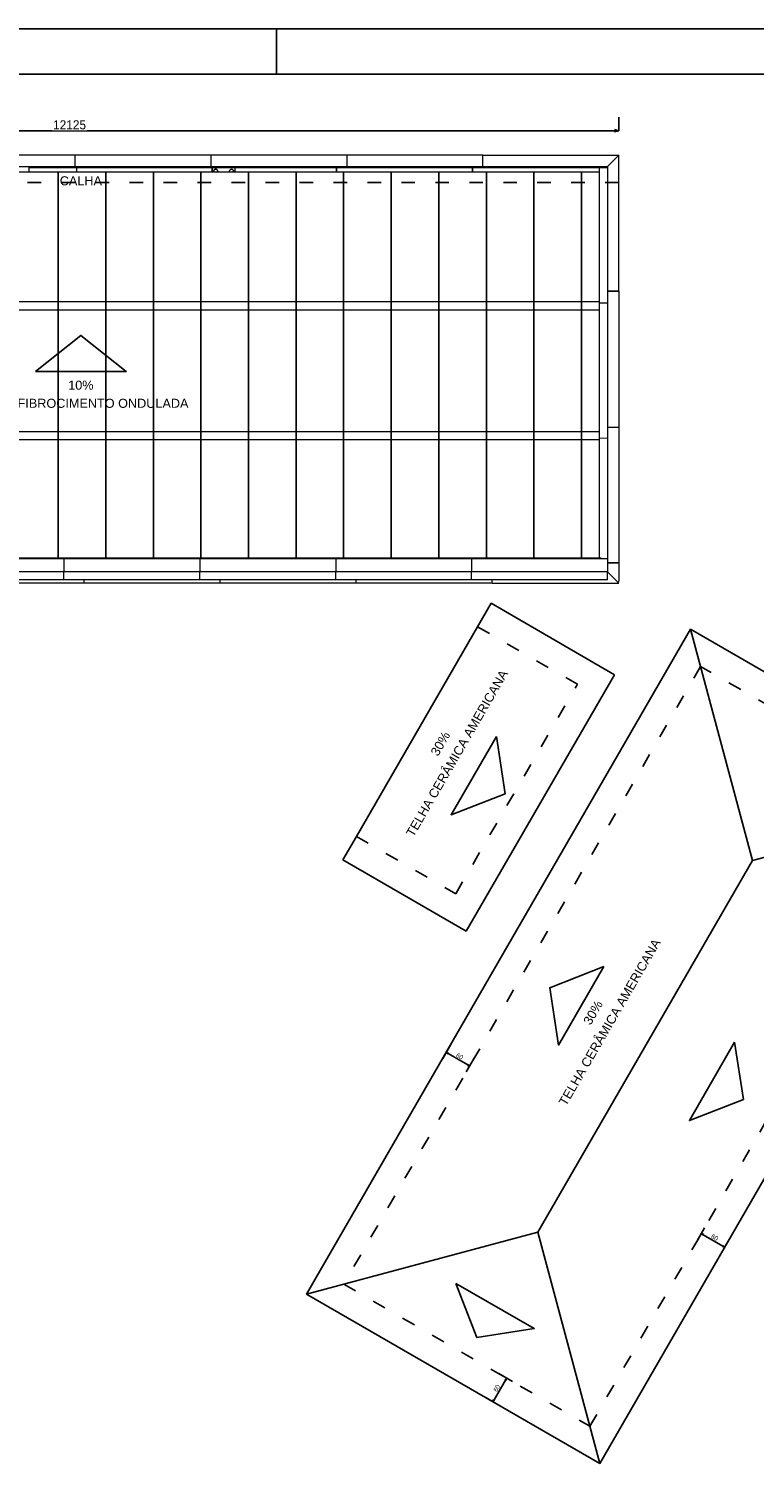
# Model space of a CAD drawing. Header units: millimetres. Extents: x -109 to 627, y -178 to 173.
# Tile 154 of 178: x 152 to 168, y 57 to 89. Entities that reach past the tile are written whole.
import ezdxf
from ezdxf.enums import TextEntityAlignment as Align

# ---------------------------------------------------------------- set-up
doc = ezdxf.new("R2010")
doc.units = ezdxf.units.MM
doc.linetypes.add('ACAD_ISO03W100', pattern=[30, 12, -18])
doc.layers.add('A-PAREDE', color=5, linetype='Continuous')
doc.layers.add('ARQ - ESTRUTURA_VIGA', color=3, linetype='Continuous', lineweight=15)
doc.layers.add('ARQ - PILAR', color=4, linetype='Continuous', lineweight=15)
doc.styles.add('GULIM', font='Gulim.ttf')
doc.styles.get("Standard").update_dxf_attribs({"font": 'arial.ttf'})
doc.dimstyles.new('GULIM-100', dxfattribs={"dimtxt": 0.1, "dimasz": 0.05, "dimexe": 0.2, "dimexo": 0, "dimgap": 0.025, "dimtad": 1, "dimdec": 0, "dimlfac": 100, "dimzin": 12, "dimdsep": 46, "dimtxsty": 'GULIM', "dimblk": 'OPEN30', "dimcen": 0, "dimclrd": 152, "dimclre": 152, "dimclrt": 152, "dimaunit": 1, "dimadec": 0, "dimazin": 0, "dimtfac": 1.875, "dimtdec": 0, "dimtmove": 2, "dimatfit": 3, "dimldrblk": 'OPEN30', "dimfxl": 0, "dimtolj": 1, "dimtzin": 12, "dimlwd": -1, "dimarcsym": 0})
doc.dimstyles.new('GULIM-500', dxfattribs={"dimtxt": 0.2, "dimasz": 0.1, "dimexe": 0.3, "dimexo": 0, "dimgap": 0.025, "dimtad": 1, "dimdec": 1, "dimlfac": 500, "dimzin": 12, "dimdsep": 46, "dimtxsty": 'GULIM', "dimblk": 'OPEN30', "dimcen": 0, "dimclrd": 152, "dimclre": 152, "dimclrt": 152, "dimaunit": 1, "dimadec": 0, "dimazin": 0, "dimtfac": 1.875, "dimtdec": 1, "dimtmove": 2, "dimatfit": 3, "dimldrblk": 'OPEN30', "dimfxl": 0, "dimtolj": 1, "dimtzin": 12, "dimlwd": -1, "dimarcsym": 0})

# ---------------------------------------------------------------- blocks, each defined once
blk = doc.blocks.new('_Open30')
at = {"color": 0, "linetype": 'ByBlock', "lineweight": -2}
for p, q in [((-1, 0.27), (0, 0)), ((0, 0), (-1, -0.27)), ((0, 0), (-1, 0))]:
    blk.add_line(p, q, dxfattribs=at)
blk = doc.blocks.new('*D936')
at = {"color": 152, "lineweight": -2, "transparency": 16777216}
for p, q in [((167.403, 62.63), (167.228, 62.327)), ((167.922, 62.33), (167.747, 62.027))]:
    blk.add_line(p, q, dxfattribs=at)
at = {"color": 152, "transparency": 16777216}
blk.add_line((167.371, 62.475), (167.804, 62.225), dxfattribs=at)
at = {"layer": 'Defpoints', "color": 0, "transparency": 16777216}
for p in [(167.52, 62.833), (168.04, 62.533)]:
    blk.add_point(p, dxfattribs=at)
at = {"color": 152, "transparency": 16777216, "xscale": 0.05, "yscale": 0.05, "zscale": 0.05}
for p, rotation in [((167.328, 62.5), 149.99999676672), ((167.847, 62.2), 329.9999967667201)]:
    blk.add_blockref('_Open30', p, dxfattribs=dict(at, rotation=rotation))
at = {"color": 152, "transparency": 16777216, "insert": (167.626, 62.416), "char_height": 0.1, "attachment_point": 5, "rotation": 330, "style": 'GULIM', "bg_fill": 3, "box_fill_scale": 1.1, "bg_fill_color": 256, "bg_fill_true_color": 13158600, "bg_fill_transparency": 0}
blk.add_mtext('\\A1;60', dxfattribs=at)
at = {"layer": 'Defpoints', "color": 0, "transparency": 16777216}
blk.add_point((167.847, 62.2), dxfattribs=at)
blk = doc.blocks.new('*D937')
at = {"color": 152, "lineweight": -2, "transparency": 16777216}
for p, q in [((163.16, 59.234), (162.857, 59.409)), ((162.86, 58.714), (162.557, 58.889))]:
    blk.add_line(p, q, dxfattribs=at)
at = {"color": 152, "transparency": 16777216}
blk.add_line((163.005, 59.266), (162.755, 58.833), dxfattribs=at)
at = {"layer": 'Defpoints', "color": 0, "transparency": 16777216}
for p in [(163.41, 59.09), (162.73, 58.789), (163.11, 58.57)]:
    blk.add_point(p, dxfattribs=at)
at = {"color": 152, "transparency": 16777216, "xscale": 0.05, "yscale": 0.05, "zscale": 0.05}
for p, rotation in [((163.03, 59.309), 60.00000000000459), ((162.73, 58.789), 240.0000000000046)]:
    blk.add_blockref('_Open30', p, dxfattribs=dict(at, rotation=rotation))
at = {"color": 152, "transparency": 16777216, "insert": (162.814, 59.087), "char_height": 0.1, "attachment_point": 5, "rotation": 60, "style": 'GULIM', "bg_fill": 3, "box_fill_scale": 1.1, "bg_fill_color": 256, "bg_fill_true_color": 13158600, "bg_fill_transparency": 0}
blk.add_mtext('\\A1;60', dxfattribs=at)
blk = doc.blocks.new('*D938')
at = {"color": 152, "lineweight": -2, "transparency": 16777216}
for p, q in [((161.623, 66.369), (161.798, 66.672)), ((162.143, 66.069), (162.318, 66.372))]:
    blk.add_line(p, q, dxfattribs=at)
at = {"color": 152, "transparency": 16777216}
blk.add_line((162.174, 66.224), (161.741, 66.474), dxfattribs=at)
at = {"layer": 'Defpoints', "color": 0, "transparency": 16777216}
for p in [(161.698, 66.499), (161.577, 66.289), (162.096, 65.989)]:
    blk.add_point(p, dxfattribs=at)
at = {"color": 152, "transparency": 16777216, "xscale": 0.05, "yscale": 0.05, "zscale": 0.05}
for p, rotation in [((161.698, 66.499), 150.0000000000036), ((162.218, 66.199), 330.0000000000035)]:
    blk.add_blockref('_Open30', p, dxfattribs=dict(at, rotation=rotation))
at = {"color": 152, "transparency": 16777216, "insert": (161.996, 66.415), "char_height": 0.1, "attachment_point": 5, "rotation": 330, "style": 'GULIM', "bg_fill": 3, "box_fill_scale": 1.1, "bg_fill_color": 256, "bg_fill_true_color": 13158600, "bg_fill_transparency": 0}
blk.add_mtext('\\A1;60', dxfattribs=at)
blk = doc.blocks.new('*D999')
at = {"color": 152, "lineweight": -2, "transparency": 16777216}
for p, q in [((141.26, 86.85), (141.26, 87.15)), ((165.51, 86.85), (165.51, 87.15))]:
    blk.add_line(p, q, dxfattribs=at)
at = {"color": 152, "transparency": 16777216}
blk.add_line((141.36, 86.85), (165.41, 86.85), dxfattribs=at)
at = {"layer": 'Defpoints', "color": 0, "transparency": 16777216}
for p in [(165.51, 86.85), (141.26, 86.308), (165.51, 86.308)]:
    blk.add_point(p, dxfattribs=at)
at = {"color": 152, "transparency": 16777216, "xscale": 0.1, "yscale": 0.1, "zscale": 0.1, "rotation": 180}
blk.add_blockref('_Open30', (141.26, 86.85), dxfattribs=at)
at = {"color": 152, "transparency": 16777216, "xscale": 0.1, "yscale": 0.1, "zscale": 0.1}
blk.add_blockref('_Open30', (165.51, 86.85), dxfattribs=at)
at = {"color": 152, "transparency": 16777216, "insert": (153.385, 86.978), "char_height": 0.2, "attachment_point": 5, "style": 'GULIM', "bg_fill": 3, "box_fill_scale": 1.1, "bg_fill_color": 256, "bg_fill_true_color": 13158600, "bg_fill_transparency": 0}
blk.add_mtext('\\A1;12125', dxfattribs=at)

msp = doc.modelspace()

# ---------------------------------------------------------------- linework, layer by layer
at = {"color": 1}
msp.add_line((157.95, 89.1), (157.95, 88.1), dxfattribs=at)
at = {"color": 4}
for p, q in [((162.3916, 75.89888), (162.6916, 76.4185)), ((162.6916, 76.4185), (165.41048, 74.83908)), ((165.41048, 74.83908), (162.14138, 69.17683)), ((159.71831, 71.26861), (159.41831, 70.74899)), ((159.41831, 70.74899), (162.14138, 69.17683))]:
    msp.add_line(p, q, dxfattribs=at)
at = {"color": 2, "linetype": 'ACAD_ISO03W100', "ltscale": 0.025}
for p, q in [((162.3916, 75.89888), (164.59507, 74.62671)), ((167.31238, 75.02316), (159.43738, 61.38326)), ((172.74669, 71.88566), (167.31238, 75.02316)), ((161.90945, 70.00356), (164.59507, 74.62671)), ((159.71831, 71.26861), (161.90945, 70.00356)), ((164.87169, 58.24576), (169.08803, 65.54867)), ((159.43738, 61.38326), (164.87169, 58.24576))]:
    msp.add_line(p, q, dxfattribs=at)
at = {"color": 3}
for p in [(167.09277, 75.84277), (173.56631, 72.10527), (163.72329, 62.53166)]:
    msp.add_line(p, (168.46079, 70.73725), dxfattribs=at)
msp.add_line((167.31238, 75.02316), (167.31238, 75.02316))
at = {"color": 2}
msp.add_lwpolyline([(125, 0), (243.9, 0), (243.9, 89.1), (125, 89.1)], close=True, dxfattribs=at)
at = {"color": 6}
msp.add_lwpolyline([(127.5, 1), (242.9, 1), (242.9, 88.1), (127.5, 88.1)], close=True, dxfattribs=at)
at = {"color": 2}
for points in [[(152.63471, 81.53134), (154.63471, 81.53134), (153.63471, 82.33134), (152.63471, 81.53134)], [(162.80574, 73.4777), (161.806, 71.74549), (162.99875, 72.2117), (162.80574, 73.4777)], [(165.17848, 68.39535), (164.17821, 66.66346), (163.98559, 67.92951), (165.17848, 68.39535)], [(168.06558, 66.72848), (167.06585, 64.99628), (168.2586, 65.46249), (168.06558, 66.72848)], [(161.91068, 61.40146), (163.64258, 60.40119), (162.37652, 60.20857), (161.91068, 61.40146)]]:
    msp.add_lwpolyline(points, dxfattribs=at)
at = {"color": 4}
msp.add_lwpolyline([(173.56631, 72.10527), (167.09277, 75.84277), (158.61777, 61.16364), (165.0913, 57.42614)], close=True, dxfattribs=at)
at = {"color": 3}
msp.add_lwpolyline([(165.0913, 57.42614), (163.72329, 62.53166), (158.61777, 61.16364)], dxfattribs=at)
at = {"layer": 'A-PAREDE', "color": 4}
msp.add_line((162.3916, 75.89888), (159.71831, 71.26861), dxfattribs=at)
at = {"layer": 'ARQ - ESTRUTURA_VIGA'}
for p, q in [((153.50976, 86.30753), (150.50976, 86.30753)), ((153.50976, 86.05753), (153.50976, 86.30753)), ((156.50976, 86.30753), (153.50976, 86.30753)), ((153.50976, 86.05753), (153.50976, 86.30753)), ((156.50976, 86.05753), (156.50976, 86.30753)), ((159.50976, 86.30753), (156.50976, 86.30753)), ((156.50976, 86.05753), (156.50976, 86.30753)), ((159.50976, 86.05753), (159.50976, 86.30753)), ((162.50976, 86.30753), (159.50976, 86.30753)), ((159.50976, 86.05753), (159.50976, 86.30753)), ((162.50976, 86.05753), (162.50976, 86.30753)), ((162.50976, 86.30753), (165.50976, 86.30753)), ((162.50976, 86.05753), (162.50976, 86.30753)), ((165.25976, 86.05753), (165.50976, 86.30753)), ((165.50976, 86.30753), (165.25976, 86.05753)), ((165.28476, 86.08253), (165.25976, 86.05753)), ((165.28476, 86.08253), (165.26036, 86.05813)), ((165.28476, 86.08253), (165.26036, 86.05813)), ((165.28476, 86.08253), (165.28416, 86.08193)), ((165.28476, 86.08253), (165.28416, 86.08193)), ((165.48476, 86.28253), (165.50976, 86.30753)), ((165.48476, 86.28253), (165.50916, 86.30693)), ((165.50916, 86.30693), (165.48476, 86.28253)), ((165.48476, 86.28253), (165.48536, 86.28313)), ((165.48476, 86.28253), (165.48536, 86.28313)), ((165.50916, 86.30693), (165.50976, 86.30753)), ((165.50916, 86.30693), (165.50976, 86.30753)), ((165.50976, 83.30753), (165.50976, 86.30753)), ((150.50976, 86.05753), (153.50976, 86.05753)), ((153.13476, 85.93313), (152.08476, 85.93313)), ((152.48656, 86.05753), (152.48656, 86.03253)), ((152.48976, 86.03253), (152.48656, 86.03253)), ((152.48656, 86.03253), (152.48656, 85.93313)), ((152.48976, 86.03253), (152.48976, 86.05753)), ((152.48976, 85.93313), (152.48976, 86.03253)), ((154.18476, 85.93313), (153.13476, 85.93313)), ((153.50976, 86.05753), (156.50976, 86.05753)), ((153.53474, 86.03253), (153.53474, 85.93313)), ((153.53478, 86.03253), (153.53478, 85.93313)), ((155.23476, 85.93313), (154.18476, 85.93313)), ((156.28476, 85.93313), (155.23476, 85.93313)), ((157.33476, 85.93313), (156.28476, 85.93313)), ((156.50976, 86.05753), (159.50976, 86.05753)), ((156.53467, 86.03253), (156.53467, 85.93313)), ((156.56531, 85.95653), (156.5687, 85.97354)), ((156.5687, 85.93952), (156.56531, 85.95653)), ((156.57065, 85.97274), (156.56742, 85.95653)), ((156.56742, 85.95653), (156.57065, 85.94033)), ((156.5687, 85.97354), (156.57833, 85.98796)), ((156.57297, 85.93313), (156.5687, 85.93952)), ((156.57982, 85.98647), (156.57065, 85.97274)), ((156.57065, 85.94033), (156.57546, 85.93313)), ((156.57833, 85.98796), (156.59275, 85.9976)), ((156.59356, 85.99565), (156.57982, 85.98647)), ((156.59275, 85.9976), (156.60976, 86.00098)), ((156.60976, 85.99887), (156.59356, 85.99565)), ((156.60976, 86.00098), (156.62677, 85.9976)), ((156.62597, 85.99565), (156.60976, 85.99887)), ((156.6397, 85.98647), (156.62597, 85.99565)), ((156.62677, 85.9976), (156.64119, 85.98796)), ((156.64888, 85.97274), (156.6397, 85.98647)), ((156.64119, 85.98796), (156.65083, 85.97354)), ((156.64407, 85.93313), (156.64888, 85.94033)), ((156.65083, 85.93952), (156.64656, 85.93313)), ((156.6521, 85.95653), (156.64888, 85.97274)), ((156.64888, 85.94033), (156.6521, 85.95653)), ((156.65083, 85.97354), (156.65421, 85.95653)), ((156.65421, 85.95653), (156.65083, 85.93952)), ((156.91531, 85.95653), (156.9187, 85.97354)), ((156.9187, 85.93952), (156.91531, 85.95653)), ((156.92065, 85.97274), (156.91742, 85.95653)), ((156.91742, 85.95653), (156.92065, 85.94033)), ((156.9187, 85.97354), (156.92833, 85.98796)), ((156.92297, 85.93313), (156.9187, 85.93952)), ((156.92982, 85.98647), (156.92065, 85.97274)), ((156.92065, 85.94033), (156.92546, 85.93313)), ((156.92833, 85.98796), (156.94275, 85.9976)), ((156.94356, 85.99565), (156.92982, 85.98647)), ((156.94275, 85.9976), (156.95976, 86.00098)), ((156.95976, 85.99887), (156.94356, 85.99565)), ((156.95976, 86.00098), (156.97677, 85.9976)), ((156.97597, 85.99565), (156.95976, 85.99887)), ((156.9897, 85.98647), (156.97597, 85.99565)), ((156.97677, 85.9976), (156.99119, 85.98796)), ((156.99888, 85.97274), (156.9897, 85.98647)), ((156.99119, 85.98796), (157.00083, 85.97354)), ((156.99407, 85.93313), (156.99888, 85.94033)), ((157.00083, 85.93952), (156.99656, 85.93313)), ((157.0021, 85.95653), (156.99888, 85.97274)), ((156.99888, 85.94033), (157.0021, 85.95653)), ((157.00083, 85.97354), (157.00421, 85.95653)), ((157.00421, 85.95653), (157.00083, 85.93952)), ((157.03483, 86.03253), (157.03483, 85.93313)), ((158.38476, 85.93313), (157.33476, 85.93313)), ((159.43476, 85.93313), (158.38476, 85.93313)), ((159.27975, 85.93313), (159.27975, 86.03253)), ((159.27985, 86.03253), (159.27985, 85.93313)), ((160.48476, 85.93313), (159.43476, 85.93313)), ((159.50976, 86.05753), (162.50976, 86.05753)), ((161.53476, 85.93313), (160.48476, 85.93313)), ((162.58476, 85.93313), (161.53476, 85.93313)), ((162.27975, 85.93313), (162.27975, 86.03253)), ((162.27985, 86.03253), (162.27985, 85.93313)), ((162.50976, 86.05753), (165.25976, 86.05753)), ((163.63476, 85.93313), (162.58476, 85.93313)), ((164.68476, 85.93313), (163.63476, 85.93313)), ((165.08416, 85.93313), (164.68476, 85.93313)), ((165.08416, 83.04933), (165.08416, 86.03253)), ((165.25976, 86.05753), (165.26036, 86.05813)), ((165.25976, 86.05753), (165.26036, 86.05813)), ((165.25976, 86.05753), (165.25976, 83.30753)), ((165.50976, 83.30753), (165.25976, 83.30753)), ((165.25976, 83.30753), (165.25976, 80.30753)), ((165.25976, 83.30753), (165.50976, 83.30753)), ((165.50976, 83.30753), (165.50976, 80.30753)), ((165.08416, 83.04933), (165.25976, 83.05107)), ((165.08416, 83.04933), (165.25976, 83.05107)), ((165.08416, 83.04729), (165.08416, 83.04933)), ((165.08416, 80.06422), (165.08416, 83.04933)), ((165.08416, 83.04933), (165.08416, 83.04729)), ((165.08476, 83.04928), (165.25976, 83.05101)), ((165.08476, 83.04729), (165.08476, 83.04928)), ((165.08476, 83.04729), (165.08476, 83.04928)), ((165.08416, 80.06422), (165.25976, 80.06596)), ((165.08416, 80.06422), (165.25976, 80.06596)), ((165.08416, 80.06217), (165.08416, 80.06422)), ((165.08416, 77.4137), (165.08416, 80.06422)), ((165.08416, 80.06422), (165.08416, 80.06217)), ((165.08476, 80.06416), (165.25976, 80.0659)), ((165.08476, 80.06217), (165.08476, 80.06416)), ((165.08476, 80.06217), (165.08476, 80.06416)), ((165.25976, 80.30753), (165.50976, 80.30753)), ((165.25976, 80.30753), (165.25976, 77.30753)), ((165.25976, 80.30753), (165.50976, 80.30753)), ((165.50976, 80.30753), (165.50976, 77.30753)), ((153.25976, 77.41373), (150.25976, 77.41373)), ((153.25976, 77.39958), (150.25976, 77.39958)), ((153.25976, 77.39958), (153.25976, 77.41373)), ((156.25976, 77.41373), (153.25976, 77.41373)), ((153.25976, 77.39958), (153.25976, 77.41373)), ((153.25976, 77.39917), (153.25976, 77.4132)), ((153.25976, 77.39917), (153.25976, 77.4132)), ((153.25976, 77.39958), (153.25976, 77.1076)), ((156.25976, 77.39958), (153.25976, 77.39958)), ((153.25976, 77.39958), (153.25976, 77.1076)), ((156.25976, 77.39958), (156.25976, 77.41373)), ((159.25976, 77.41373), (156.25976, 77.41373)), ((156.25976, 77.39958), (156.25976, 77.41373)), ((156.25976, 77.39917), (156.25976, 77.4132)), ((156.25976, 77.39917), (156.25976, 77.4132)), ((156.25976, 77.39958), (156.25976, 77.1076)), ((159.25976, 77.39958), (156.25976, 77.39958)), ((156.25976, 77.39958), (156.25976, 77.1076)), ((159.25976, 77.39958), (159.25976, 77.41373)), ((162.25976, 77.41373), (159.25976, 77.41373)), ((159.25976, 77.39958), (159.25976, 77.41373)), ((159.25976, 77.39917), (159.25976, 77.4132)), ((159.25976, 77.39917), (159.25976, 77.4132)), ((159.25976, 77.39958), (159.25976, 77.1076)), ((162.25976, 77.39958), (159.25976, 77.39958)), ((159.25976, 77.39958), (159.25976, 77.1076)), ((162.25976, 77.39958), (162.25976, 77.41373)), ((165.11607, 77.41373), (162.25976, 77.41373)), ((162.25976, 77.39958), (162.25976, 77.41373)), ((162.25976, 77.39917), (162.25976, 77.4132)), ((162.25976, 77.39917), (162.25976, 77.4132)), ((162.25976, 77.39958), (162.25976, 77.1076)), ((165.25976, 77.39958), (162.25976, 77.39958)), ((162.25976, 77.39958), (162.25976, 77.1076)), ((165.25976, 77.30753), (165.50976, 77.30753)), ((165.50976, 77.30753), (165.25976, 77.30753)), ((165.25976, 77.30753), (165.25976, 77.11009)), ((165.50976, 77.30753), (165.50976, 76.90753)), ((153.25976, 77.1076), (150.25976, 77.1076)), ((153.25976, 76.93254), (150.25976, 76.93254)), ((153.70976, 76.85753), (150.70976, 76.85753)), ((153.25976, 76.93254), (153.25976, 77.1076)), ((156.25976, 77.1076), (153.25976, 77.1076)), ((153.25976, 76.93254), (153.25976, 77.1076)), ((156.25976, 76.93254), (153.25976, 76.93254)), ((153.70976, 76.85753), (153.70976, 76.93254)), ((153.70976, 76.85753), (153.70976, 76.93254)), ((156.70976, 76.85753), (153.70976, 76.85753)), ((156.25976, 76.93254), (156.25976, 77.1076)), ((159.25976, 77.1076), (156.25976, 77.1076)), ((156.25976, 76.93254), (156.25976, 77.1076)), ((159.25976, 76.93254), (156.25976, 76.93254)), ((156.70976, 76.85753), (156.70976, 76.93254)), ((156.70976, 76.85753), (156.70976, 76.93254)), ((159.70976, 76.85753), (156.70976, 76.85753)), ((159.25976, 76.93254), (159.25976, 77.1076)), ((162.25976, 77.1076), (159.25976, 77.1076)), ((159.25976, 76.93254), (159.25976, 77.1076)), ((162.25976, 76.93254), (159.25976, 76.93254)), ((159.70976, 76.85753), (159.70976, 76.93254)), ((159.70976, 76.85753), (159.70976, 76.93254)), ((162.70976, 76.85753), (159.70976, 76.85753)), ((162.25976, 76.93254), (162.25976, 77.1076)), ((165.25976, 77.1076), (162.25976, 77.1076)), ((162.25976, 76.93254), (162.25976, 77.1076)), ((165.25976, 76.93254), (162.25976, 76.93254)), ((162.70976, 76.85753), (162.70976, 76.93254)), ((162.70976, 76.85753), (162.70976, 76.93254)), ((162.70976, 76.85753), (165.50976, 76.85753)), ((165.25976, 77.11009), (165.25976, 77.1076)), ((165.25976, 76.93254), (165.25976, 77.1076)), ((165.50976, 76.85753), (165.25976, 77.10753)), ((165.25976, 77.10753), (165.48476, 76.88253)), ((165.48476, 76.88253), (165.50976, 76.90753))]:
    msp.add_line(p, q, dxfattribs=at)
at = {"layer": 'ARQ - ESTRUTURA_VIGA', "color": 1}
for p, q in [((153.13476, 85.93313), (153.13476, 82.89827)), ((153.13476, 82.89827), (153.13476, 85.93313)), ((154.18476, 85.93313), (154.18476, 82.89827)), ((154.18476, 82.89827), (154.18476, 85.93313)), ((155.23476, 85.93313), (155.23476, 82.89827)), ((155.23476, 82.89827), (155.23476, 85.93313)), ((156.28476, 85.93313), (156.28476, 82.89827)), ((156.28476, 82.89827), (156.28476, 85.93313)), ((157.33476, 85.93313), (157.33476, 82.89827)), ((157.33476, 82.89827), (157.33476, 85.93313)), ((158.38476, 85.93313), (158.38476, 82.89827)), ((158.38476, 82.89827), (158.38476, 85.93313)), ((159.43476, 85.93313), (159.43476, 82.89827)), ((159.43476, 82.89827), (159.43476, 85.93313)), ((160.48476, 85.93313), (160.48476, 82.89827)), ((160.48476, 82.89827), (160.48476, 85.93313)), ((161.53476, 85.93313), (161.53476, 82.89827)), ((161.53476, 82.89827), (161.53476, 85.93313)), ((162.58476, 85.93313), (162.58476, 82.89827)), ((162.58476, 82.89827), (162.58476, 85.93313)), ((163.63476, 85.93313), (163.63476, 82.89827)), ((163.63476, 82.89827), (163.63476, 85.93313)), ((164.68476, 85.93313), (164.68476, 82.89827)), ((164.68476, 82.89827), (164.68476, 85.93313)), ((153.13476, 83.06841), (152.08476, 83.06841)), ((152.08476, 82.89827), (153.13476, 82.89827)), ((153.13476, 83.06841), (153.13476, 82.89827)), ((153.13476, 82.89827), (153.13476, 83.06841)), ((154.18476, 83.06841), (153.13476, 83.06841)), ((153.13476, 82.89827), (154.18476, 82.89827)), ((153.13476, 82.89827), (153.13476, 80.03356)), ((153.13476, 80.03356), (153.13476, 82.89827)), ((154.18476, 83.06841), (154.18476, 82.89827)), ((154.18476, 82.89827), (154.18476, 83.06841)), ((155.23476, 83.06841), (154.18476, 83.06841)), ((154.18476, 82.89827), (155.23476, 82.89827)), ((154.18476, 82.89827), (154.18476, 80.03356)), ((154.18476, 80.03356), (154.18476, 82.89827)), ((155.23476, 83.06841), (155.23476, 82.89827)), ((155.23476, 82.89827), (155.23476, 83.06841)), ((156.28476, 83.06841), (155.23476, 83.06841)), ((155.23476, 82.89827), (156.28476, 82.89827)), ((155.23476, 82.89827), (155.23476, 80.03356)), ((155.23476, 80.03356), (155.23476, 82.89827)), ((156.28476, 83.06841), (156.28476, 82.89827)), ((156.28476, 82.89827), (156.28476, 83.06841)), ((157.33476, 83.06841), (156.28476, 83.06841)), ((156.28476, 82.89827), (157.33476, 82.89827)), ((156.28476, 82.89827), (156.28476, 80.03356)), ((156.28476, 80.03356), (156.28476, 82.89827)), ((157.33476, 83.06841), (157.33476, 82.89827)), ((157.33476, 82.89827), (157.33476, 83.06841)), ((158.38476, 83.06841), (157.33476, 83.06841)), ((157.33476, 82.89827), (158.38476, 82.89827)), ((157.33476, 82.89827), (157.33476, 80.03356)), ((157.33476, 80.03356), (157.33476, 82.89827)), ((158.38476, 83.06841), (158.38476, 82.89827)), ((158.38476, 82.89827), (158.38476, 83.06841)), ((159.43476, 83.06841), (158.38476, 83.06841)), ((158.38476, 82.89827), (159.43476, 82.89827)), ((158.38476, 82.89827), (158.38476, 80.03356)), ((158.38476, 80.03356), (158.38476, 82.89827)), ((159.43476, 83.06841), (159.43476, 82.89827)), ((159.43476, 82.89827), (159.43476, 83.06841)), ((160.48476, 83.06841), (159.43476, 83.06841)), ((159.43476, 82.89827), (160.48476, 82.89827)), ((159.43476, 82.89827), (159.43476, 80.03356)), ((159.43476, 80.03356), (159.43476, 82.89827)), ((160.48476, 83.06841), (160.48476, 82.89827)), ((160.48476, 82.89827), (160.48476, 83.06841)), ((161.53476, 83.06841), (160.48476, 83.06841)), ((160.48476, 82.89827), (161.53476, 82.89827)), ((160.48476, 82.89827), (160.48476, 80.03356)), ((160.48476, 80.03356), (160.48476, 82.89827)), ((161.53476, 83.06841), (161.53476, 82.89827)), ((161.53476, 82.89827), (161.53476, 83.06841)), ((162.58476, 83.06841), (161.53476, 83.06841)), ((161.53476, 82.89827), (162.58476, 82.89827)), ((161.53476, 82.89827), (161.53476, 80.03356)), ((161.53476, 80.03356), (161.53476, 82.89827)), ((162.58476, 83.06841), (162.58476, 82.89827)), ((162.58476, 82.89827), (162.58476, 83.06841)), ((163.63476, 83.06841), (162.58476, 83.06841)), ((162.58476, 82.89827), (163.63476, 82.89827)), ((162.58476, 82.89827), (162.58476, 80.03356)), ((162.58476, 80.03356), (162.58476, 82.89827)), ((163.63476, 83.06841), (163.63476, 82.89827)), ((163.63476, 82.89827), (163.63476, 83.06841)), ((164.68476, 83.06841), (163.63476, 83.06841)), ((163.63476, 82.89827), (164.68476, 82.89827)), ((163.63476, 82.89827), (163.63476, 80.03356)), ((163.63476, 80.03356), (163.63476, 82.89827)), ((164.68476, 83.06841), (164.68476, 82.89827)), ((164.68476, 82.89827), (164.68476, 83.06841)), ((165.08416, 83.06841), (164.68476, 83.06841)), ((164.68476, 82.89827), (165.08416, 82.89827)), ((164.68476, 82.89827), (164.68476, 80.03356)), ((164.68476, 80.03356), (164.68476, 82.89827)), ((153.13476, 80.2037), (152.08476, 80.2037)), ((152.08476, 80.03356), (153.13476, 80.03356)), ((153.13476, 80.2037), (153.13476, 80.03356)), ((153.13476, 80.03356), (153.13476, 80.2037)), ((154.18476, 80.2037), (153.13476, 80.2037)), ((153.13476, 80.03356), (154.18476, 80.03356)), ((153.13476, 80.03356), (153.13476, 77.41392)), ((153.13476, 77.41392), (153.13476, 80.03356)), ((154.18476, 80.2037), (154.18476, 80.03356)), ((154.18476, 80.03356), (154.18476, 80.2037)), ((155.23476, 80.2037), (154.18476, 80.2037)), ((154.18476, 80.03356), (155.23476, 80.03356)), ((154.18476, 80.03356), (154.18476, 77.41392)), ((154.18476, 77.41392), (154.18476, 80.03356)), ((155.23476, 80.2037), (155.23476, 80.03356)), ((155.23476, 80.03356), (155.23476, 80.2037)), ((156.28476, 80.2037), (155.23476, 80.2037)), ((155.23476, 80.03356), (156.28476, 80.03356)), ((155.23476, 80.03356), (155.23476, 77.41392)), ((155.23476, 77.41392), (155.23476, 80.03356)), ((156.28476, 80.2037), (156.28476, 80.03356)), ((156.28476, 80.03356), (156.28476, 80.2037)), ((157.33476, 80.2037), (156.28476, 80.2037)), ((156.28476, 80.03356), (157.33476, 80.03356)), ((156.28476, 80.03356), (156.28476, 77.41392)), ((156.28476, 77.41392), (156.28476, 80.03356)), ((157.33476, 80.2037), (157.33476, 80.03356)), ((157.33476, 80.03356), (157.33476, 80.2037)), ((158.38476, 80.2037), (157.33476, 80.2037)), ((157.33476, 80.03356), (158.38476, 80.03356)), ((157.33476, 80.03356), (157.33476, 77.41392)), ((157.33476, 77.41392), (157.33476, 80.03356)), ((158.38476, 80.2037), (158.38476, 80.03356)), ((158.38476, 80.03356), (158.38476, 80.2037)), ((159.43476, 80.2037), (158.38476, 80.2037)), ((158.38476, 80.03356), (159.43476, 80.03356)), ((158.38476, 80.03356), (158.38476, 77.41392)), ((158.38476, 77.41392), (158.38476, 80.03356)), ((159.43476, 80.2037), (159.43476, 80.03356)), ((159.43476, 80.03356), (159.43476, 80.2037)), ((160.48476, 80.2037), (159.43476, 80.2037)), ((159.43476, 80.03356), (160.48476, 80.03356)), ((159.43476, 80.03356), (159.43476, 77.41392)), ((159.43476, 77.41392), (159.43476, 80.03356)), ((160.48476, 80.2037), (160.48476, 80.03356)), ((160.48476, 80.03356), (160.48476, 80.2037)), ((161.53476, 80.2037), (160.48476, 80.2037)), ((160.48476, 80.03356), (161.53476, 80.03356)), ((160.48476, 80.03356), (160.48476, 77.41392)), ((160.48476, 77.41392), (160.48476, 80.03356)), ((161.53476, 80.2037), (161.53476, 80.03356)), ((161.53476, 80.03356), (161.53476, 80.2037)), ((162.58476, 80.2037), (161.53476, 80.2037)), ((161.53476, 80.03356), (162.58476, 80.03356)), ((161.53476, 80.03356), (161.53476, 77.41392)), ((161.53476, 77.41392), (161.53476, 80.03356)), ((162.58476, 80.2037), (162.58476, 80.03356)), ((162.58476, 80.03356), (162.58476, 80.2037)), ((163.63476, 80.2037), (162.58476, 80.2037)), ((162.58476, 80.03356), (163.63476, 80.03356)), ((162.58476, 80.03356), (162.58476, 77.41392)), ((162.58476, 77.41392), (162.58476, 80.03356)), ((163.63476, 80.2037), (163.63476, 80.03356)), ((163.63476, 80.03356), (163.63476, 80.2037)), ((164.68476, 80.2037), (163.63476, 80.2037)), ((163.63476, 80.03356), (164.68476, 80.03356)), ((163.63476, 80.03356), (163.63476, 77.41392)), ((163.63476, 77.41392), (163.63476, 80.03356)), ((164.68476, 80.2037), (164.68476, 80.03356)), ((164.68476, 80.03356), (164.68476, 80.2037)), ((165.08416, 80.2037), (164.68476, 80.2037)), ((164.68476, 80.03356), (165.08416, 80.03356)), ((164.68476, 80.03356), (164.68476, 77.41392)), ((164.68476, 77.41392), (164.68476, 80.03356))]:
    msp.add_line(p, q, dxfattribs=at)
at = {"layer": 'ARQ - PILAR'}
for p, q in [((152.48976, 86.05753), (152.48976, 86.03253)), ((153.53476, 86.03253), (152.48976, 86.03253)), ((153.53476, 86.05753), (153.53476, 86.03253)), ((153.53476, 86.03253), (153.53476, 86.05753)), ((156.53476, 86.03253), (153.53476, 86.03253)), ((156.53476, 86.03253), (156.53476, 86.05753)), ((156.53476, 86.05753), (156.53476, 86.03253)), ((157.03476, 86.03253), (156.53476, 86.03253)), ((156.53476, 85.93313), (156.53476, 86.03253)), ((156.5687, 85.97354), (156.56531, 85.95653)), ((156.56531, 85.95653), (156.5687, 85.93952)), ((156.57833, 85.98796), (156.5687, 85.97354)), ((156.5687, 85.93952), (156.57297, 85.93313)), ((156.59275, 85.9976), (156.57833, 85.98796)), ((156.60976, 86.00098), (156.59275, 85.9976)), ((156.62677, 85.9976), (156.60976, 86.00098)), ((156.64119, 85.98796), (156.62677, 85.9976)), ((156.65083, 85.97354), (156.64119, 85.98796)), ((156.64656, 85.93313), (156.65083, 85.93952)), ((156.65421, 85.95653), (156.65083, 85.97354)), ((156.65083, 85.93952), (156.65421, 85.95653)), ((156.91531, 85.95653), (156.9187, 85.97354)), ((156.9187, 85.93952), (156.91531, 85.95653)), ((156.9187, 85.97354), (156.92833, 85.98796)), ((156.92297, 85.93313), (156.9187, 85.93952)), ((156.92833, 85.98796), (156.94275, 85.9976)), ((156.94275, 85.9976), (156.95976, 86.00098)), ((156.95976, 86.00098), (156.97677, 85.9976)), ((156.97677, 85.9976), (156.99119, 85.98796)), ((156.99119, 85.98796), (157.00083, 85.97354)), ((157.00083, 85.93952), (156.99656, 85.93313)), ((157.00083, 85.97354), (157.00421, 85.95653)), ((157.00421, 85.95653), (157.00083, 85.93952)), ((157.03476, 86.05753), (157.03476, 86.03253)), ((157.03476, 86.03253), (157.03476, 86.05753)), ((159.27976, 86.03253), (157.03476, 86.03253)), ((157.03476, 86.03253), (157.03476, 85.93313)), ((159.27976, 86.03253), (159.27976, 86.05753)), ((159.27976, 86.05753), (159.27976, 86.03253)), ((162.27976, 86.03253), (159.27976, 86.03253)), ((162.27976, 86.03253), (162.27976, 86.05753)), ((162.27976, 86.05753), (162.27976, 86.03253)), ((165.25976, 86.03253), (162.27976, 86.03253))]:
    msp.add_line(p, q, dxfattribs=at)

# ---------------------------------------------------------------- texts
at = {"color": 2}
for s, p in [('CALHA', (153.63471, 85.74363)), ('10%%%', (153.63471, 81.23134)), ('TELHA FIBROCIMENTO ONDULADA', (153.63471, 80.83134))]:
    msp.add_text(s, height=0.2, dxfattribs=at).set_placement(p, align=Align.MIDDLE)
for s, p in [('TELHA CERÂMICA AMERICANA', (161.91458, 73.11722)), ('30%%%', (161.5682, 73.31727)), ('TELHA CERÂMICA AMERICANA', (165.28451, 67.17931)), ('30%%%', (164.93813, 67.37937))]:
    msp.add_text(s, height=0.2, rotation=59.991157, dxfattribs=at).set_placement(p, align=Align.MIDDLE)

# ---------------------------------------------------------------- next in the draw order: dimensions: what is measured, and where the dimension line sits
dim = msp.add_linear_dim(base=(165.50976, 86.85021), p1=(141.25976, 86.30753), p2=(165.50976, 86.30753), dimstyle='GULIM-500', override={"dimfxlon": 1, "dimtfill": 1, "dimtfillclr": 256, "dimarcsym": 2})
dim.commit()
dim.dimension.update_dxf_attribs({"geometry": '*D999', "text_midpoint": (153.38476, 86.97801)})
for p1, p2, distance, picture, middle in [((162.09634, 65.98871), (161.57672, 66.28871), -0.2428, '*D938', (161.99606, 66.41503)), ((167.51993, 62.83264), (168.03954, 62.53264), -0.38413, '*D936', (167.6258, 62.41602)), ((163.40962, 59.08989), (163.10962, 58.57027), -0.43803, '*D937', (162.81423, 59.08722))]:
    dim = msp.add_aligned_dim(p1=p1, p2=p2, distance=distance, dimstyle='GULIM-100', override={"dimfxl": 0.15, "dimfxlon": 1, "dimtfill": 1, "dimtfillclr": 256, "dimarcsym": 2})
    dim.commit()
    dim.dimension.update_dxf_attribs({"geometry": picture, "text_midpoint": middle})

# ---------------------------------------------------------------- next in the draw order: linework, layer by layer
at = {"color": 2, "linetype": 'ACAD_ISO03W100', "ltscale": 0.025}
msp.add_lwpolyline([(165.50976, 85.70753), (141.85976, 85.70753), (141.85976, 42.25753)], dxfattribs=at)

doc.saveas('drawing.dxf')
